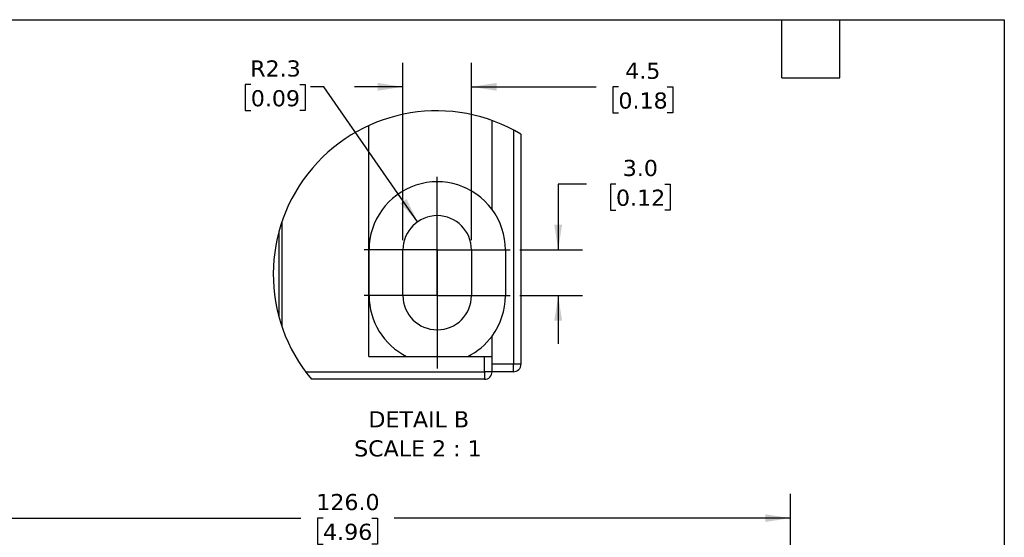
# Model space of a CAD drawing. Header units: millimetres. Extents: x 6 to 273, y 6 to 210.
# Tile 47 of 47: x 144 to 273, y 142 to 210. Entities that reach past the tile are written whole.
import ezdxf

# ---------------------------------------------------------------- set-up
doc = ezdxf.new("R2010")
doc.units = ezdxf.units.MM
doc.linetypes.add('SLD-Center', pattern=[19.05, 15.24, -1.27, 1.27, -1.27])
doc.linetypes.add('SLD-Solid', pattern=[0])
doc.layers.add('CENTER', color=40, linetype='SLD-Center')
doc.layers.add('SLD-DEFPOINTS', color=7, linetype='Continuous')
doc.layers.add('DIMENSIONS', color=140, linetype='SLD-Solid', lineweight=25)
doc.layers.add('TEXT', color=140, linetype='SLD-Solid', lineweight=25)
doc.styles.add('SLDTEXTSTYLE0', font='VERDANA.TTF')
doc.dimstyles.new('SLDDIMSTYLE0', dxfattribs={"dimtxt": 2.158008, "dimasz": 3.302, "dimexe": 0, "dimexo": 0.0625, "dimgap": 0.539502, "dimtad": 0, "dimtih": 1, "dimtoh": 1, "dimrnd": 1e-09, "dimzin": 4, "dimdsep": 46, "dimtxsty": 'SLDTEXTSTYLE0', "dimsah": 1, "dimcen": 0.09, "dimadec": 0, "dimazin": 1, "dimtfac": 1, "dimtofl": 0, "dimtmove": 0, "dimatfit": 3, "dimfxl": 0, "dimfrac": 2, "dimtolj": 1, "dimtzin": 12, "dimarcsym": 0})
doc.dimstyles.new('SLDDIMSTYLE4', dxfattribs={"dimtxt": 2.158008, "dimasz": 3.302, "dimexe": 0, "dimexo": 0.0625, "dimgap": 0.539502, "dimtad": 0, "dimtih": 1, "dimtoh": 1, "dimlfac": 0.5, "dimrnd": 1e-09, "dimzin": 4, "dimdsep": 46, "dimtxsty": 'SLDTEXTSTYLE0', "dimsah": 1, "dimcen": 0.09, "dimadec": 0, "dimazin": 1, "dimtfac": 1, "dimtmove": 0, "dimatfit": 0, "dimfxl": 0, "dimfrac": 2, "dimtolj": 1, "dimtzin": 12, "dimarcsym": 0})
doc.dimstyles.new('SLDDIMSTYLE5', dxfattribs={"dimtxt": 2.158008, "dimasz": 3.302, "dimexe": 0, "dimexo": 0.0625, "dimgap": 0.539502, "dimtad": 0, "dimtih": 1, "dimtoh": 1, "dimlfac": 0.5, "dimrnd": 1e-09, "dimzin": 12, "dimdsep": 46, "dimtxsty": 'SLDTEXTSTYLE0', "dimsah": 1, "dimcen": 0.09, "dimadec": 0, "dimazin": 3, "dimtfac": 1, "dimtmove": 0, "dimatfit": 0, "dimfxl": 0, "dimfrac": 2, "dimtolj": 1, "dimtzin": 12, "dimarcsym": 0})
doc.dimstyles.new('SLDDIMSTYLE6', dxfattribs={"dimtxt": 2.158008, "dimasz": 3.302, "dimexe": 0, "dimexo": 0.0625, "dimgap": 0.539502, "dimtad": 0, "dimtih": 1, "dimtoh": 1, "dimlfac": 0.5, "dimrnd": 1e-09, "dimzin": 12, "dimdsep": 46, "dimtxsty": 'SLDTEXTSTYLE0', "dimsah": 1, "dimcen": 0, "dimadec": 0, "dimazin": 3, "dimtfac": 1, "dimtofl": 0, "dimtmove": 0, "dimatfit": 3, "dimfxl": 0, "dimfrac": 2, "dimtolj": 1, "dimtzin": 12, "dimarcsym": 0})

# ---------------------------------------------------------------- blocks, each defined once
blk = doc.blocks.new('_D_5')
at = {"layer": 'DIMENSIONS'}
for p, q in [((118.97, 128.84), (118.97, 147.24)), ((244.97, 128.34), (244.97, 147.24)), ((118.97, 144.07), (180.66, 144.07)), ((183.58, 144.07), (182.86, 144.07)), ((182.86, 144.07), (182.86, 140.64)), ((190, 144.07), (190.72, 144.07)), ((190.72, 144.07), (190.72, 140.64)), ((244.97, 144.07), (192.92, 144.07)), ((182.86, 140.64), (183.58, 140.64)), ((190.72, 140.64), (190, 140.64))]:
    blk.add_line(p, q, dxfattribs=at)
for points in [[(118.97, 144.07), (122.27, 143.56), (122.27, 144.57)], [(244.97, 144.07), (241.66, 144.57), (241.66, 143.56)]]:
    blk.add_solid(points, dxfattribs=at)
at = {"layer": 'DIMENSIONS', "char_height": 2.117, "attachment_point": 1, "style": 'SLDTEXTSTYLE0'}
for s, insert in [('126.0', (182.69, 147.24)), ('4.96', (183.58, 143.33))]:
    blk.add_mtext(s, dxfattribs=dict(at, insert=insert))
blk = doc.blocks.new('_D_13')
at = {"layer": 'DIMENSIONS'}
for p, q in [((218.16, 187.96), (214.46, 187.96)), ((214.46, 187.96), (214.46, 179.3)), ((222.05, 187.96), (221.32, 187.96)), ((221.32, 187.96), (221.32, 184.53)), ((228.46, 187.96), (229.18, 187.96)), ((229.18, 187.96), (229.18, 184.53)), ((221.32, 184.53), (222.05, 184.53)), ((229.18, 184.53), (228.46, 184.53)), ((209.42, 179.3), (217.64, 179.3)), ((209.42, 173.3), (217.64, 173.3)), ((214.46, 173.3), (214.46, 166.95))]:
    blk.add_line(p, q, dxfattribs=at)
for points in [[(214.46, 179.3), (214.97, 182.61), (213.95, 182.61)], [(214.46, 173.3), (213.95, 170), (214.97, 170)]]:
    blk.add_solid(points, dxfattribs=at)
at = {"layer": 'DIMENSIONS', "char_height": 2.117, "attachment_point": 1, "style": 'SLDTEXTSTYLE0'}
for s, insert in [('3.0', (222.94, 191.13)), ('0.12', (222.05, 187.22))]:
    blk.add_mtext(s, dxfattribs=dict(at, insert=insert))
blk = doc.blocks.new('_D_14')
at = {"layer": 'DIMENSIONS'}
for p, q in [((194.07, 180.57), (194.07, 203.9)), ((203.07, 180.57), (203.07, 203.9)), ((194.07, 200.73), (187.72, 200.73)), ((203.07, 200.73), (219.44, 200.73)), ((222.37, 200.73), (221.64, 200.73)), ((221.64, 200.73), (221.64, 197.3)), ((228.78, 200.73), (229.5, 200.73)), ((229.5, 200.73), (229.5, 197.3)), ((221.64, 197.3), (222.37, 197.3)), ((229.5, 197.3), (228.78, 197.3))]:
    blk.add_line(p, q, dxfattribs=at)
for points in [[(194.07, 200.73), (190.77, 201.24), (190.77, 200.22)], [(203.07, 200.73), (206.37, 200.22), (206.37, 201.24)]]:
    blk.add_solid(points, dxfattribs=at)
at = {"layer": 'DIMENSIONS', "char_height": 2.117, "attachment_point": 1, "style": 'SLDTEXTSTYLE0'}
for s, insert in [('4.5', (223.26, 203.9)), ('0.18', (222.37, 199.99))]:
    blk.add_mtext(s, dxfattribs=dict(at, insert=insert))
blk = doc.blocks.new('_D_15')
at = {"layer": 'DIMENSIONS'}
for p, q in [((174.09, 201.03), (173.37, 201.03)), ((173.37, 201.03), (173.37, 197.6)), ((180.51, 201.03), (181.23, 201.03)), ((181.23, 201.03), (181.23, 197.6)), ((183.68, 200.73), (181.95, 200.73)), ((196, 183), (183.68, 200.73)), ((173.37, 197.6), (174.09, 197.6)), ((181.23, 197.6), (180.51, 197.6))]:
    blk.add_line(p, q, dxfattribs=at)
blk.add_solid([(196, 183), (194.54, 186), (193.7, 185.42)], dxfattribs=at)
at = {"layer": 'DIMENSIONS', "char_height": 2.117, "attachment_point": 1, "style": 'SLDTEXTSTYLE0'}
for s, insert in [('R2.3', (174.01, 204.2)), ('0.09', (174.09, 200.29))]:
    blk.add_mtext(s, dxfattribs=dict(at, insert=insert))
blk = doc.blocks.new('SW_NOTE_0_8')
at = {"layer": 'TEXT', "color": 0, "attachment_point": 2, "style": 'SLDTEXTSTYLE0'}
for s, insert, char_height in [('DETAIL B', (6.42, 2.69), 2.117), ('SCALE 2 : 1', (6.31, -1.13), 2.1167)]:
    blk.add_mtext(s, dxfattribs=dict(at, insert=insert, char_height=char_height))
blk = doc.blocks.new('SW_CENTERMARKSYMBOL_18')
at = {"layer": 'CENTER', "color": 0}
for p, q in [((0, 5.08), (0, 9.58)), ((0, 0), (0, 5.08)), ((-5.08, 0), (-9.58, 0)), ((0, 0), (-5.08, 0)), ((0, 0), (0, -5.08)), ((0, 0), (5.08, 0)), ((5.08, 0), (9.58, 0)), ((0, -5.08), (0, -9.58))]:
    blk.add_line(p, q, dxfattribs=at)
blk = doc.blocks.new('SW_CENTERMARKSYMBOL_19')
at = {"layer": 'CENTER', "color": 0}
for p, q in [((0, 5.08), (0, 9.58)), ((0, 0), (0, 5.08)), ((-5.08, 0), (-9.58, 0)), ((0, 0), (-5.08, 0)), ((0, 0), (0, -5.08)), ((0, 0), (5.08, 0)), ((5.08, 0), (9.58, 0)), ((0, -5.08), (0, -9.58))]:
    blk.add_line(p, q, dxfattribs=at)

msp = doc.modelspace()

# ---------------------------------------------------------------- linework, layer by layer
for p, q in [((189.573, 165.305), (189.573, 195.63)), ((205.773, 184.621), (205.773, 196.303)), ((208.573, 195.061), (208.573, 164.305)), ((209.573, 194.494), (209.573, 164.305)), ((178.173, 183), (178.173, 169.233)), ((177.778, 181.7), (177.778, 170.532)), ((189.623, 173.305), (189.623, 179.305)), ((194.073, 173.305), (194.073, 179.305)), ((203.073, 179.305), (203.073, 173.305)), ((207.523, 179.305), (207.523, 173.305)), ((205.773, 165.305), (205.773, 167.988)), ((189.573, 165.305), (204.773, 165.305)), ((204.773, 163.305), (204.773, 165.305)), ((204.773, 165.305), (205.773, 165.305)), ((205.773, 164.305), (205.773, 165.305)), ((205.773, 163.305), (205.773, 164.305)), ((208.573, 164.305), (205.773, 164.305)), ((209.573, 164.305), (208.573, 164.305)), ((208.573, 163.305), (208.573, 164.305)), ((181.283, 163.305), (204.773, 163.305)), ((204.773, 163.305), (204.773, 162.305)), ((205.773, 163.305), (204.773, 163.305)), ((208.573, 163.305), (205.773, 163.305)), ((204.773, 162.305), (182.075, 162.305))]:
    msp.add_line(p, q)
for centre, radius, start, end in [((198.573, 179.305), 8.95, 36.44098, 179.99997), ((198.573, 179.305), 4.5, 0.00003, 179.99997), ((198.573, 179.304), 8.95, 0.00023, 36.44074), ((198.573, 173.305), 8.95, 179.99998, 243.36175), ((198.573, 173.305), 4.5, 180.00003, 359.99997), ((198.573, 173.305), 8.95, 323.55921, 359.9998), ((198.573, 173.305), 8.95, 296.63842, 323.55888), ((208.573, 164.305), 1, 270.0003, 359.99948), ((204.773, 163.305), 1, 270.0003, 359.9997)]:
    msp.add_arc(centre, radius, start, end)
at = {"layer": 'SLD-DEFPOINTS'}
msp.add_arc((198.497, 176.116), 21.458, 58.92306, 220.06595, dxfattribs=at)
at = {"layer": 'TEXT'}
for p, q in [((6.35, 209.55), (273.05, 209.55)), ((243.84, 201.93), (243.84, 209.55)), ((251.46, 201.93), (251.46, 209.55)), ((273.05, 209.55), (273.05, 6.35)), ((243.84, 201.93), (251.46, 201.93))]:
    msp.add_line(p, q, dxfattribs=at)

# ---------------------------------------------------------------- block references
at = {"layer": 'CENTER'}
for name, p in [('SW_CENTERMARKSYMBOL_18', (198.573, 179.305)), ('SW_CENTERMARKSYMBOL_19', (198.573, 173.305))]:
    msp.add_blockref(name, p, dxfattribs=at)
at = {"layer": 'TEXT'}
msp.add_blockref('SW_NOTE_0_8', (189.732, 155.421), dxfattribs=at)

# ---------------------------------------------------------------- dimensions: what is measured, and where the dimension line sits
at = {"layer": 'DIMENSIONS'}
dim = msp.add_radius_dim(center=(198.573, 179.305), mpoint=(196.005, 183), dimstyle='SLDDIMSTYLE6', dxfattribs=at)
dim.commit()
dim.dimension.update_dxf_attribs({"geometry": '_D_15', "text_midpoint": (177.299, 200.728), "dimtype": 164})
for base, p1, p2, dimstyle, picture, middle in [((194.073, 200.728), (203.073, 179.305), (194.073, 179.305), 'SLDDIMSTYLE5', '_D_14', (225.573, 200.728)), ((118.966, 144.067), (244.966, 127.067), (118.966, 127.567), 'SLDDIMSTYLE0', '_D_5', (186.79, 144.067))]:
    dim = msp.add_linear_dim(base=base, p1=p1, p2=p2, dimstyle=dimstyle, dxfattribs=at)
    dim.commit()
    dim.dimension.update_dxf_attribs({"geometry": picture, "text_midpoint": middle, "dimtype": 160})
dim = msp.add_linear_dim(base=(214.46, 173.305), p1=(208.153, 179.305), p2=(208.153, 173.305), angle=90, dimstyle='SLDDIMSTYLE4', dxfattribs=at)
dim.commit()
dim.dimension.update_dxf_attribs({"geometry": '_D_13', "text_midpoint": (214.46, 187.961), "dimtype": 160})

doc.saveas('drawing.dxf')
